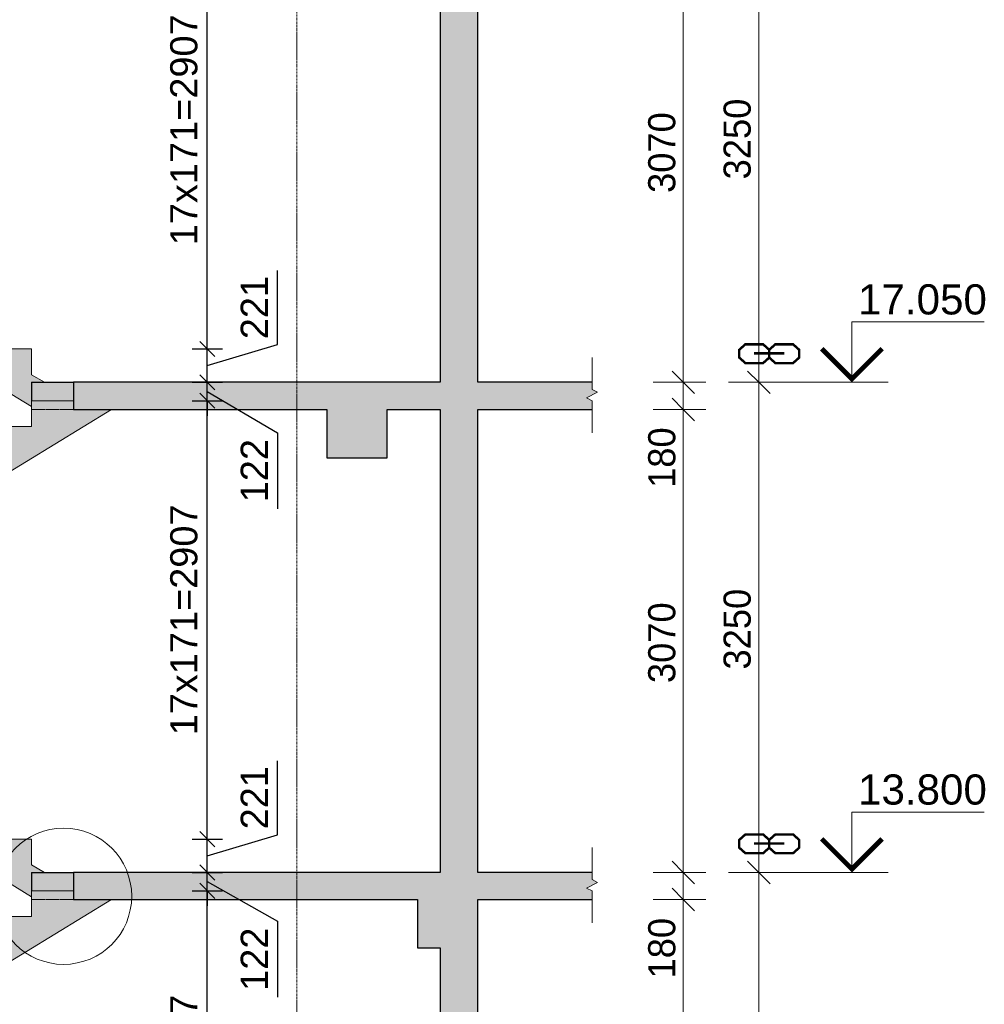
# Model space of a CAD drawing. Header units: millimetres. Extents: x -71610 to 156017, y -6562 to 30493.
# Tile 15 of 19: x 22719 to 29117, y 12926 to 19455. Entities that reach past the tile are written whole.
import ezdxf
from ezdxf.enums import TextEntityAlignment as Align

# ---------------------------------------------------------------- set-up
doc = ezdxf.new("R2010")
doc.units = ezdxf.units.MM
doc.linetypes.add('Section-Stair_Section_A$0$Grid Line', pattern=[22.225, 12.7, -3.175, 3.175, -3.175])
doc.linetypes.add('Section-Stair_Section_A$0$Hidden', pattern=[7.14375, 4.7625, -2.38125])
doc.layers.get('Defpoints').update_dxf_attribs({"color": 6})
for name, color, linetype, lineweight in [('S - DIM', 7, 'Continuous', 9), ('S - LINE', 7, 'Continuous', 20), ('S - TEXT', 7, 'Continuous', 9), ('Section-Stair_Section_A$0$A-010-D_DIM', 7, 'Continuous', 5), ('Section-Stair_Section_A$0$A-010-D_DIM-100', 7, 'Continuous', 5), ('Section-Stair_Section_A$0$A-200-M_WALL_EXT', 7, 'Continuous', 30), ('Section-Stair_Section_A$0$A-200-M_WALL_PAT', 7, 'Continuous', 30), ('Section-Stair_Section_A$0$A-230-H-FLOOR', 7, 'Continuous', 30), ('Section-Stair_Section_A$0$A-230-M_FLOOR', 7, 'Continuous', 30), ('Section-Stair_Section_A$0$A-230-MH_FLOOR', 7, 'Section-Stair_Section_A$0$Hidden', 15), ('Section-Stair_Section_A$0$A-242-M_STAIR', 7, 'Continuous', 5), ('Section-Stair_Section_A$0$S-280-M_STRUCT_FRAME', 7, 'Continuous', 30), ('Section-Stair_Section_A$0$S-280-M_STRUCT_FRAME 0', 7, 'Continuous', 30), ('Section-Stair_Section_A$0$Z-030-M_GRID', 7, 'Continuous', 5), ('Section-Stair_Section_A$0$Z-060-M_DETAIL', 7, 'Continuous', 5), ('Section-Stair_Section_A$0$Z-060-M_LINE_MEDIUM', 7, 'Continuous', 15)]:
    doc.layers.add(name, color=color, linetype=linetype, lineweight=lineweight)
doc.styles.add('Section-Stair_Section_A$0$Cubicon_1', font='Cubicon.ttf', dxfattribs={"height": 180})
doc.styles.get("Standard").update_dxf_attribs({"font": 'arial.ttf'})
doc.dimstyles.new('Section-Stair_Section_A$0$CUB_DIM_1_8', dxfattribs={"dimscale": 304.8, "dimtxt": 181.601257, "dimasz": 0.492126, "dimexe": 0.492126, "dimexo": 0.0625, "dimgap": 0, "dimtad": 1, "dimdec": 0, "dimzin": 0, "dimdsep": 46, "dimtxsty": 'Section-Stair_Section_A$0$Cubicon_1', "dimblk1": 'Section-Stair_Section_A$0$_Oblique', "dimblk2": 'Section-Stair_Section_A$0$_Oblique', "dimsah": 1, "dimcen": 0.09, "dimdle": 0.328084, "dimazin": 0, "dimtfac": 1, "dimtdec": 4, "dimtix": 1, "dimtmove": 1, "dimatfit": 3, "dimfxl": 0.656168, "dimfxlon": 1, "dimtvp": 1, "dimtolj": 1, "dimtzin": 0, "dimarcsym": 2})
doc.dimstyles.new('Section-Stair_Section_A$0$CUB_DIM_1_8_1', dxfattribs={"dimscale": 304.8, "dimtxt": 181.601257, "dimasz": 0.492126, "dimexe": 0.492126, "dimexo": 0.0625, "dimgap": 0, "dimtad": 1, "dimdec": 0, "dimzin": 0, "dimdsep": 46, "dimtxsty": 'Section-Stair_Section_A$0$Cubicon_1', "dimblk1": 'Section-Stair_Section_A$0$_Oblique', "dimblk2": 'Section-Stair_Section_A$0$_Oblique', "dimsah": 1, "dimcen": 0.09, "dimdle": 0.328084, "dimazin": 0, "dimtfac": 1, "dimtdec": 4, "dimtix": 1, "dimtmove": 0, "dimatfit": 3, "dimfxl": 0.656168, "dimfxlon": 1, "dimtvp": 1, "dimtolj": 1, "dimtzin": 0, "dimarcsym": 2})
doc.dimstyles.new('SPDS 100', dxfattribs={"dimscale": 100, "dimtxt": 1.8, "dimasz": 1, "dimexe": 1, "dimexo": 0.625, "dimtad": 1, "dimdec": 0, "dimrnd": 0.001, "dimtxsty": 'Standard', "dimblk": 'OBLIQUE', "dimcen": 2.5, "dimdle": 1, "dimadec": 0, "dimazin": 2, "dimtfac": 0.75, "dimtdec": 0, "dimtmove": 1, "dimatfit": 3, "dimldrblk": 'OBLIQUE', "dimfxl": 1, "dimfxlon": 1, "dimtolj": 1, "dimarcsym": 0})

# ---------------------------------------------------------------- blocks, each defined once
blk = doc.blocks.new('Section-Stair_Section_A$0$Stairs 3 - Stairs 3-2997635-Stair_Section_A')
at = {"layer": 'Section-Stair_Section_A$0$A-242-M_STAIR', "true_color": 0xa4a4a4}
blk.add_hatch(color=253, dxfattribs=at).paths.add_polyline_path([(-200, 18239), (200, 18239), (200, 18459), (1750.6, 18459), (4470.4, 20120), (4220, 20120), (4220, 20178), (3940, 20178), (3940, 20007), (3660, 20007), (3660, 19836), (3380, 19836), (3380, 19665), (3100, 19665), (3100, 19494), (2820, 19494), (2820, 19323), (2540, 19323), (2540, 19152), (2260, 19152), (2260, 18981), (1980, 18981), (1980, 18810), (1700, 18810), (1700, 18639), (-200, 18639), (-200, 18411)])
at = {"layer": 'Section-Stair_Section_A$0$A-242-M_STAIR', "true_color": 0xd8d8d8}
blk.add_hatch(color=254, dxfattribs=at).paths.add_polyline_path([(3940, 16889.1), (3940, 17050), (4026.4, 17050), (3940, 17100), (3940, 17271), (3660, 17271), (3660, 17442), (3380, 17442), (3380, 17613), (3100, 17613), (3100, 17784), (2820, 17784), (2820, 17955), (2540, 17955), (2540, 18126), (2260, 18126), (2260, 18297), (1980, 18297), (1980, 18468), (1765.4, 18468), (1750.6, 18459), (1369.4, 18459), (3876.3, 16928)])
at = {"layer": 'Section-Stair_Section_A$0$A-242-M_STAIR'}
for p, q in [((4220, 20178), (3940, 20178)), ((3940, 20178), (3940, 20007)), ((4220, 20120), (4220, 20178)), ((1750.6, 18459), (4470.4, 20120)), ((4470.4, 20120), (4220, 20120)), ((3940, 20007), (3660, 20007)), ((3660, 20007), (3660, 19836)), ((3660, 19836), (3380, 19836)), ((3380, 19836), (3380, 19665)), ((3380, 19665), (3100, 19665)), ((3100, 19665), (3100, 19494)), ((3100, 19494), (2820, 19494)), ((2820, 19494), (2820, 19323)), ((2820, 19323), (2540, 19323)), ((2540, 19323), (2540, 19152)), ((2540, 19152), (2260, 19152)), ((2260, 19152), (2260, 18981)), ((2260, 18981), (1980, 18981)), ((1980, 18981), (1980, 18810)), ((1980, 18810), (1700, 18810)), ((1700, 18810), (1700, 18639)), ((1700, 18639), (-200, 18639)), ((-200, 18639), (-200, 18239)), ((200, 18459), (1750.6, 18459)), ((200, 18239), (200, 18459)), ((1369.4, 18459), (3940, 16889.1)), ((1980, 18468), (1765.4, 18468)), ((1980, 18297), (1980, 18468)), ((2260, 18297), (1980, 18297)), ((2260, 18126), (2260, 18297)), ((-200, 18239), (200, 18239)), ((2540, 18126), (2260, 18126)), ((2540, 17955), (2540, 18126)), ((2820, 17955), (2540, 17955)), ((2820, 17784), (2820, 17955)), ((3100, 17784), (2820, 17784)), ((3100, 17613), (3100, 17784)), ((3380, 17613), (3100, 17613)), ((3380, 17442), (3380, 17613)), ((3660, 17442), (3380, 17442)), ((3660, 17271), (3660, 17442)), ((3940, 17271), (3660, 17271)), ((3940, 17100), (3940, 17271)), ((4026.4, 17050), (3940, 17100)), ((3940, 16928), (3940, 17050)), ((3940, 17050), (4026.4, 17050))]:
    blk.add_line(p, q, dxfattribs=at)
blk = doc.blocks.new('Section-Stair_Section_A$0$Stairs 4 - Stairs 3-2997718-Stair_Section_A')
at = {"layer": 'Section-Stair_Section_A$0$A-242-M_STAIR', "true_color": 0xa4a4a4}
blk.add_hatch(color=253, dxfattribs=at).paths.add_polyline_path([(-200, 14989), (200, 14989), (200, 15209), (1750.6, 15209), (4470.4, 16870), (4220, 16870), (4220, 16928), (3940, 16928), (3940, 16757), (3660, 16757), (3660, 16586), (3380, 16586), (3380, 16415), (3100, 16415), (3100, 16244), (2820, 16244), (2820, 16073), (2540, 16073), (2540, 15902), (2260, 15902), (2260, 15731), (1980, 15731), (1980, 15560), (1700, 15560), (1700, 15389), (-200, 15389), (-200, 14995.1)])
at = {"layer": 'Section-Stair_Section_A$0$A-242-M_STAIR', "true_color": 0xd8d8d8}
blk.add_hatch(color=254, dxfattribs=at).paths.add_polyline_path([(3940, 13639.1), (3940, 13800), (4026.4, 13800), (3940, 13850), (3940, 14021), (3660, 14021), (3660, 14192), (3380, 14192), (3380, 14363), (3100, 14363), (3100, 14534), (2820, 14534), (2820, 14705), (2540, 14705), (2540, 14876), (2260, 14876), (2260, 15047), (1980, 15047), (1980, 15218), (1765.4, 15218), (1750.6, 15209), (1369.4, 15209), (3876.3, 13678)])
at = {"layer": 'Section-Stair_Section_A$0$A-242-M_STAIR'}
for p, q in [((4220, 16928), (3940, 16928)), ((3940, 16928), (3940, 16757)), ((4220, 16870), (4220, 16928)), ((1750.6, 15209), (4470.4, 16870)), ((4470.4, 16870), (4220, 16870)), ((3940, 16757), (3660, 16757)), ((3660, 16757), (3660, 16586)), ((3660, 16586), (3380, 16586)), ((3380, 16586), (3380, 16415)), ((3380, 16415), (3100, 16415)), ((3100, 16415), (3100, 16244)), ((3100, 16244), (2820, 16244)), ((2820, 16244), (2820, 16073)), ((2820, 16073), (2540, 16073)), ((2540, 16073), (2540, 15902)), ((2540, 15902), (2260, 15902)), ((2260, 15902), (2260, 15731)), ((2260, 15731), (1980, 15731)), ((1980, 15731), (1980, 15560)), ((1980, 15560), (1700, 15560)), ((1700, 15560), (1700, 15389)), ((1700, 15389), (-200, 15389)), ((-200, 15389), (-200, 14989)), ((1980, 15218), (1765.4, 15218)), ((1980, 15047), (1980, 15218)), ((200, 15209), (1750.6, 15209)), ((200, 14989), (200, 15209)), ((1369.4, 15209), (3940, 13639.1)), ((2260, 15047), (1980, 15047)), ((2260, 14876), (2260, 15047)), ((-200, 14989), (200, 14989)), ((2540, 14876), (2260, 14876)), ((2540, 14705), (2540, 14876)), ((2820, 14705), (2540, 14705)), ((2820, 14534), (2820, 14705)), ((3100, 14534), (2820, 14534)), ((3100, 14363), (3100, 14534)), ((3380, 14363), (3100, 14363)), ((3380, 14192), (3380, 14363)), ((3660, 14192), (3380, 14192)), ((3660, 14021), (3660, 14192)), ((3940, 14021), (3660, 14021)), ((3940, 13850), (3940, 14021)), ((4026.4, 13800), (3940, 13850)), ((3940, 13678), (3940, 13800)), ((3940, 13800), (4026.4, 13800))]:
    blk.add_line(p, q, dxfattribs=at)
blk = doc.blocks.new('Section-Stair_Section_A$0$Stairs 5 - Stairs 3-2997801-Stair_Section_A')
at = {"layer": 'Section-Stair_Section_A$0$A-242-M_STAIR', "true_color": 0xa4a4a4}
blk.add_hatch(color=253, dxfattribs=at).paths.add_polyline_path([(-200, 11739), (200, 11739), (200, 11959), (1750.6, 11959), (4470.4, 13620), (4220, 13620), (4220, 13678), (3940, 13678), (3940, 13507), (3660, 13507), (3660, 13336), (3380, 13336), (3380, 13165), (3100, 13165), (3100, 12994), (2820, 12994), (2820, 12823), (2540, 12823), (2540, 12652), (2260, 12652), (2260, 12481), (1980, 12481), (1980, 12310), (1700, 12310), (1700, 12139), (-200, 12139), (-200, 11911)])
at = {"layer": 'Section-Stair_Section_A$0$A-242-M_STAIR', "true_color": 0xd8d8d8}
blk.add_hatch(color=254, dxfattribs=at).paths.add_polyline_path([(3940, 10389.1), (3940, 10550), (4026.4, 10550), (3940, 10600), (3940, 10771), (3660, 10771), (3660, 10942), (3380, 10942), (3380, 11113), (3100, 11113), (3100, 11284), (2820, 11284), (2820, 11455), (2540, 11455), (2540, 11626), (2260, 11626), (2260, 11797), (1980, 11797), (1980, 11968), (1765.4, 11968), (1750.6, 11959), (1369.4, 11959), (3876.3, 10428)])
at = {"layer": 'Section-Stair_Section_A$0$A-242-M_STAIR'}
for p, q in [((4220, 13678), (3940, 13678)), ((3940, 13678), (3940, 13507)), ((4220, 13620), (4220, 13678)), ((1750.6, 11959), (4470.4, 13620)), ((4470.4, 13620), (4220, 13620)), ((3940, 13507), (3660, 13507)), ((3660, 13507), (3660, 13336)), ((3660, 13336), (3380, 13336)), ((3380, 13336), (3380, 13165)), ((3380, 13165), (3100, 13165)), ((3100, 13165), (3100, 12994)), ((3100, 12994), (2820, 12994)), ((2820, 12994), (2820, 12823)), ((2820, 12823), (2540, 12823)), ((2540, 12823), (2540, 12652)), ((2540, 12652), (2260, 12652)), ((2260, 12652), (2260, 12481)), ((2260, 12481), (1980, 12481)), ((1980, 12481), (1980, 12310)), ((1980, 12310), (1700, 12310)), ((1700, 12310), (1700, 12139)), ((1700, 12139), (-200, 12139)), ((-200, 12139), (-200, 11739)), ((200, 11959), (1750.6, 11959)), ((200, 11739), (200, 11959)), ((1369.4, 11959), (3940, 10389.1)), ((1980, 11968), (1765.4, 11968)), ((1980, 11797), (1980, 11968)), ((2260, 11797), (1980, 11797)), ((2260, 11626), (2260, 11797)), ((-200, 11739), (200, 11739)), ((2540, 11626), (2260, 11626)), ((2540, 11455), (2540, 11626)), ((2820, 11455), (2540, 11455)), ((2820, 11284), (2820, 11455)), ((3100, 11284), (2820, 11284)), ((3100, 11113), (3100, 11284)), ((3380, 11113), (3100, 11113)), ((3380, 10942), (3380, 11113)), ((3660, 10942), (3380, 10942)), ((3660, 10771), (3660, 10942)), ((3940, 10771), (3660, 10771)), ((3940, 10600), (3940, 10771)), ((4026.4, 10550), (3940, 10600)), ((3940, 10428), (3940, 10550)), ((3940, 10550), (4026.4, 10550))]:
    blk.add_line(p, q, dxfattribs=at)
blk = doc.blocks.new('Section-Stair_Section_A$0$M_Break Line - M_Break Line-2931429-Stair_Section_A')
at = {"layer": 'Section-Stair_Section_A$0$Z-060-M_LINE_MEDIUM'}
for p, q in [((7658, 815.3), (7658, 602.8)), ((7658, 602.8), (7695.5, 584.1)), ((7695.5, 584.1), (7620.5, 546.6)), ((7620.5, 546.6), (7658, 527.8)), ((7658, 527.8), (7658, 315.3))]:
    blk.add_line(p, q, dxfattribs=at)
blk = doc.blocks.new('Section-Stair_Section_A$0$DIMBLOCK6-Stair_Section_A')
at = {"layer": 'Section-Stair_Section_A$0$A-010-D_DIM-100', "transparency": 16777216}
for p, q in [((8263.6, 20120), (8188.6, 20195)), ((8263.6, 20120), (8063.6, 20120)), ((8263.6, 20120), (8263.6, 17050)), ((8263.6, 20120), (8338.6, 20045)), ((8263.6, 20120), (8413.6, 20120)), ((8263.6, 17050), (8188.6, 17125)), ((8263.6, 17050), (8063.6, 17050)), ((8263.6, 17050), (8338.6, 16975)), ((8263.6, 17050), (8413.6, 17050))]:
    blk.add_line(p, q, dxfattribs=at)
at = {"layer": 'Section-Stair_Section_A$0$A-010-D_DIM-100', "color": 0, "transparency": 16777216, "insert": (8030.5, 18305.6), "char_height": 180, "width": 670.528, "attachment_point": 1, "rotation": 90, "line_spacing_factor": 0.931288, "style": 'Section-Stair_Section_A$0$Cubicon_1'}
blk.add_mtext('3070', dxfattribs=at)
blk = doc.blocks.new('Section-Stair_Section_A$0$_Oblique')
at = {"color": 0, "linetype": 'ByBlock', "lineweight": -2}
blk.add_line((-0.5, -0.5), (0.5, 0.5), dxfattribs=at)
blk = doc.blocks.new('Section-Stair_Section_A$0$DIMBLOCK7-Stair_Section_A')
at = {"layer": 'Section-Stair_Section_A$0$A-010-D_DIM-100', "transparency": 16777216}
for p, q in [((8263.6, 17050), (8188.6, 17125)), ((8263.6, 17050), (8063.6, 17050)), ((8263.6, 17050), (8263.6, 16870)), ((8263.6, 17050), (8338.6, 16975)), ((8263.6, 17050), (8413.6, 17050)), ((8263.6, 16870), (8188.6, 16945)), ((8263.6, 16869), (8263.6, 16960)), ((8263.6, 16870), (8063.6, 16870)), ((8263.6, 16870), (8338.6, 16795)), ((8263.6, 16870), (8413.6, 16870)), ((8263.6, 16349.9), (8263.6, 16869))]:
    blk.add_line(p, q, dxfattribs=at)
at = {"layer": 'Section-Stair_Section_A$0$A-010-D_DIM-100', "color": 0, "transparency": 16777216, "insert": (8030.5, 16349.9), "char_height": 180, "width": 502.896, "attachment_point": 1, "rotation": 90, "line_spacing_factor": 0.931288, "style": 'Section-Stair_Section_A$0$Cubicon_1'}
blk.add_mtext('180', dxfattribs=at)
blk = doc.blocks.new('Section-Stair_Section_A$0$DIMBLOCK8-Stair_Section_A')
at = {"layer": 'Section-Stair_Section_A$0$A-010-D_DIM-100', "transparency": 16777216}
for p, q in [((8263.6, 16870), (8188.6, 16945)), ((8263.6, 16870), (8063.6, 16870)), ((8263.6, 16870), (8263.6, 13800)), ((8263.6, 16870), (8338.6, 16795)), ((8263.6, 16870), (8413.6, 16870)), ((8263.6, 13800), (8188.6, 13875)), ((8263.6, 13800), (8063.6, 13800)), ((8263.6, 13800), (8338.6, 13725)), ((8263.6, 13800), (8413.6, 13800))]:
    blk.add_line(p, q, dxfattribs=at)
at = {"layer": 'Section-Stair_Section_A$0$A-010-D_DIM-100', "color": 0, "transparency": 16777216, "insert": (8030.5, 15055.6), "char_height": 180, "width": 670.528, "attachment_point": 1, "rotation": 90, "line_spacing_factor": 0.931288, "style": 'Section-Stair_Section_A$0$Cubicon_1'}
blk.add_mtext('3070', dxfattribs=at)
blk = doc.blocks.new('Section-Stair_Section_A$0$DIMBLOCK9-Stair_Section_A')
at = {"layer": 'Section-Stair_Section_A$0$A-010-D_DIM-100', "transparency": 16777216}
for p, q in [((8263.6, 13800), (8188.6, 13875)), ((8263.6, 13800), (8063.6, 13800)), ((8263.6, 13800), (8263.6, 13620)), ((8263.6, 13800), (8338.6, 13725)), ((8263.6, 13800), (8413.6, 13800)), ((8263.6, 13620), (8188.6, 13695)), ((8263.6, 13616.1), (8263.6, 13710)), ((8263.6, 13620), (8063.6, 13620)), ((8263.6, 13620), (8338.6, 13545)), ((8263.6, 13620), (8413.6, 13620)), ((8263.6, 13097), (8263.6, 13616.1))]:
    blk.add_line(p, q, dxfattribs=at)
at = {"layer": 'Section-Stair_Section_A$0$A-010-D_DIM-100', "color": 0, "transparency": 16777216, "insert": (8030.5, 13097), "char_height": 180, "width": 502.896, "attachment_point": 1, "rotation": 90, "line_spacing_factor": 0.931288, "style": 'Section-Stair_Section_A$0$Cubicon_1'}
blk.add_mtext('180', dxfattribs=at)
blk = doc.blocks.new('Section-Stair_Section_A$0$DIMBLOCK10-Stair_Section_A')
at = {"layer": 'Section-Stair_Section_A$0$A-010-D_DIM-100', "transparency": 16777216}
for p, q in [((8263.6, 13620), (8188.6, 13695)), ((8263.6, 13620), (8063.6, 13620)), ((8263.6, 13620), (8263.6, 10550)), ((8263.6, 13620), (8338.6, 13545)), ((8263.6, 13620), (8413.6, 13620)), ((8263.6, 10550), (8188.6, 10625)), ((8263.6, 10550), (8063.6, 10550)), ((8263.6, 10550), (8338.6, 10475)), ((8263.6, 10550), (8413.6, 10550))]:
    blk.add_line(p, q, dxfattribs=at)
at = {"layer": 'Section-Stair_Section_A$0$A-010-D_DIM-100', "color": 0, "transparency": 16777216, "insert": (8030.5, 11805.6), "char_height": 180, "width": 670.528, "attachment_point": 1, "rotation": 90, "line_spacing_factor": 0.931288, "style": 'Section-Stair_Section_A$0$Cubicon_1'}
blk.add_mtext('3070', dxfattribs=at)
blk = doc.blocks.new('Section-Stair_Section_A$0$DIMBLOCK21-Stair_Section_A')
at = {"layer": 'Section-Stair_Section_A$0$A-010-D_DIM-100', "transparency": 16777216}
for p, q in [((8763.6, 20300), (8688.6, 20375)), ((8763.6, 20300), (8563.6, 20300)), ((8763.6, 20300), (8763.6, 17050)), ((8763.6, 20300), (8838.6, 20225)), ((8763.6, 20300), (8913.6, 20300)), ((8763.6, 17050), (8688.6, 17125)), ((8763.6, 17050), (8563.6, 17050)), ((8763.6, 17050), (8838.6, 16975)), ((8763.6, 17050), (8913.6, 17050))]:
    blk.add_line(p, q, dxfattribs=at)
at = {"layer": 'Section-Stair_Section_A$0$A-010-D_DIM-100', "color": 0, "transparency": 16777216, "insert": (8530.5, 18395.6), "char_height": 180, "width": 670.528, "attachment_point": 1, "rotation": 90, "line_spacing_factor": 0.931288, "style": 'Section-Stair_Section_A$0$Cubicon_1'}
blk.add_mtext('3250', dxfattribs=at)
blk = doc.blocks.new('Section-Stair_Section_A$0$DIMBLOCK22-Stair_Section_A')
at = {"layer": 'Section-Stair_Section_A$0$A-010-D_DIM-100', "transparency": 16777216}
for p, q in [((8763.6, 17050), (8688.6, 17125)), ((8763.6, 17050), (8563.6, 17050)), ((8763.6, 17050), (8763.6, 13800)), ((8763.6, 17050), (8838.6, 16975)), ((8763.6, 17050), (8913.6, 17050)), ((8763.6, 13800), (8688.6, 13875)), ((8763.6, 13800), (8563.6, 13800)), ((8763.6, 13800), (8838.6, 13725)), ((8763.6, 13800), (8913.6, 13800))]:
    blk.add_line(p, q, dxfattribs=at)
at = {"layer": 'Section-Stair_Section_A$0$A-010-D_DIM-100', "color": 0, "transparency": 16777216, "insert": (8530.5, 15145.6), "char_height": 180, "width": 670.528, "attachment_point": 1, "rotation": 90, "line_spacing_factor": 0.931288, "style": 'Section-Stair_Section_A$0$Cubicon_1'}
blk.add_mtext('3250', dxfattribs=at)
blk = doc.blocks.new('Section-Stair_Section_A$0$DIMBLOCK23-Stair_Section_A')
at = {"layer": 'Section-Stair_Section_A$0$A-010-D_DIM-100', "transparency": 16777216}
for p, q in [((8763.6, 13800), (8688.6, 13875)), ((8763.6, 13800), (8563.6, 13800)), ((8763.6, 13800), (8763.6, 10550)), ((8763.6, 13800), (8838.6, 13725)), ((8763.6, 13800), (8913.6, 13800)), ((8763.6, 10550), (8688.6, 10625)), ((8763.6, 10550), (8563.6, 10550)), ((8763.6, 10550), (8838.6, 10475)), ((8763.6, 10550), (8913.6, 10550))]:
    blk.add_line(p, q, dxfattribs=at)
at = {"layer": 'Section-Stair_Section_A$0$A-010-D_DIM-100', "color": 0, "transparency": 16777216, "insert": (8530.5, 11895.6), "char_height": 180, "width": 670.528, "attachment_point": 1, "rotation": 90, "line_spacing_factor": 0.931288, "style": 'Section-Stair_Section_A$0$Cubicon_1'}
blk.add_mtext('3250', dxfattribs=at)
blk = doc.blocks.new('*U6')
at = {"color": 0, "linetype": 'ByBlock', "lineweight": -2}
blk.add_line((3, 0), (11.848, 0), dxfattribs=at)
blk.add_lwpolyline([(8.848, 0), (8.848, 5), (19.81, 5)], dxfattribs=at)
at = {"color": 0, "linetype": 'ByBlock', "lineweight": -2, "const_width": 0.4}
blk.add_lwpolyline([(6.348, 2.783), (8.848, 0.283), (11.348, 2.783)], dxfattribs=at)
at = {"layer": 'Defpoints', "color": 253, "lineweight": -2, "const_width": 0.2}
blk.add_lwpolyline([(3.241, 2.399), (2, 2.399), (2, 2.695), (2.505, 3.148), (3.976, 3.148), (4.481, 2.695), (4.481, 2.047), (3.976, 1.594), (2.505, 1.594), (2, 2.047), (2, 2.047), (2, 2.695), (1.495, 3.148), (0.024, 3.148), (-0.48, 2.695), (-0.48, 2.047), (0.024, 1.594), (1.495, 1.594), (2, 2.047), (2, 2.399), (0.753, 2.399)], dxfattribs=at)
at = {"color": 0, "linetype": 'ByBlock', "lineweight": -2, "oblique": 15}
for tag, p in [('ОТМЕТКА', (14.609, 6.868)), ('НТЕКСТ', (20.098, 2.5))]:
    blk.add_attdef(tag, text='', height=3, dxfattribs=at).set_placement(p, align=Align.MIDDLE_CENTER)
blk = doc.blocks.new('_Oblique')
at = {"color": 0, "linetype": 'ByBlock', "lineweight": -2}
blk.add_line((-0.5, -0.5), (0.5, 0.5), dxfattribs=at)
blk = doc.blocks.new('*D49')
at = {"layer": 'Defpoints', "color": 0, "transparency": 16777216}
for p in [(22884.3, 13678), (23963.1, 13678), (22884.3, 10771)]:
    blk.add_point(p, dxfattribs=at)
at = {"layer": 'S - DIM', "color": 0, "lineweight": -2, "transparency": 16777216}
for p, q in [((23963.1, 10671), (23963.1, 13778)), ((23863.1, 13678), (24063.1, 13678)), ((23863.1, 10771), (24063.1, 10771))]:
    blk.add_line(p, q, dxfattribs=at)
at = {"layer": 'S - DIM', "color": 0, "lineweight": -2, "transparency": 16777216, "xscale": 100, "yscale": 100, "zscale": 100}
for p, rotation in [((23963.1, 13678), 90), ((23963.1, 10771), 270)]:
    blk.add_blockref('_Oblique', p, dxfattribs=dict(at, rotation=rotation))
at = {"layer": 'S - DIM', "color": 0, "transparency": 16777216, "insert": (23808.7, 12224.5), "char_height": 180, "attachment_point": 5, "rotation": 90}
blk.add_mtext('\\A1;17x171=2907', dxfattribs=at)
blk = doc.blocks.new('*D50')
at = {"layer": 'Defpoints', "color": 0, "transparency": 16777216}
for p in [(23164.3, 13800), (23963.1, 13800), (22884.3, 13678)]:
    blk.add_point(p, dxfattribs=at)
at = {"layer": 'S - DIM', "color": 0, "lineweight": -2, "transparency": 16777216}
for p, q in [((23963.1, 13800), (23963.1, 13900)), ((23863.1, 13800), (24063.1, 13800)), ((23963.1, 13678), (23963.1, 13800)), ((23963.1, 13678), (23963.1, 13800)), ((23963.1, 13739), (24428, 13476.6)), ((23863.1, 13678), (24063.1, 13678)), ((23963.1, 13678), (23963.1, 13578)), ((24428, 13476.6), (24428, 12972.6))]:
    blk.add_line(p, q, dxfattribs=at)
at = {"layer": 'S - DIM', "color": 0, "lineweight": -2, "transparency": 16777216, "xscale": 100, "yscale": 100, "zscale": 100}
for p, rotation in [((23963.1, 13800), 270), ((23963.1, 13678), 90)]:
    blk.add_blockref('_Oblique', p, dxfattribs=dict(at, rotation=rotation))
at = {"layer": 'S - DIM', "color": 0, "transparency": 16777216, "insert": (24275.1, 13224.6), "char_height": 180, "attachment_point": 5, "rotation": 90}
blk.add_mtext('\\A1;122', dxfattribs=at)
blk = doc.blocks.new('*D51')
at = {"layer": 'Defpoints', "color": 0, "transparency": 16777216}
for p in [(22884.3, 14021), (23963.1, 14021), (23164.3, 13800)]:
    blk.add_point(p, dxfattribs=at)
at = {"layer": 'S - DIM', "color": 0, "lineweight": -2, "transparency": 16777216}
for p, q in [((24428, 14050), (24428, 14541)), ((23963.1, 13700), (23963.1, 14121)), ((23963.1, 13910.5), (24428, 14050)), ((23863.1, 14021), (24063.1, 14021)), ((23863.1, 13800), (24063.1, 13800))]:
    blk.add_line(p, q, dxfattribs=at)
at = {"layer": 'S - DIM', "color": 0, "lineweight": -2, "transparency": 16777216, "xscale": 100, "yscale": 100, "zscale": 100}
for p, rotation in [((23963.1, 14021), 90), ((23963.1, 13800), 270)]:
    blk.add_blockref('_Oblique', p, dxfattribs=dict(at, rotation=rotation))
at = {"layer": 'S - DIM', "color": 0, "transparency": 16777216, "insert": (24275.1, 14295.5), "char_height": 180, "attachment_point": 5, "rotation": 90}
blk.add_mtext('\\A1;221', dxfattribs=at)
blk = doc.blocks.new('*D52')
at = {"layer": 'Defpoints', "color": 0, "transparency": 16777216}
for p in [(22884.3, 16928), (23963.1, 16928), (22884.3, 14021)]:
    blk.add_point(p, dxfattribs=at)
at = {"layer": 'S - DIM', "color": 0, "lineweight": -2, "transparency": 16777216}
for p, q in [((23963.1, 13921), (23963.1, 17028)), ((23863.1, 16928), (24063.1, 16928)), ((23863.1, 14021), (24063.1, 14021))]:
    blk.add_line(p, q, dxfattribs=at)
at = {"layer": 'S - DIM', "color": 0, "lineweight": -2, "transparency": 16777216, "xscale": 100, "yscale": 100, "zscale": 100}
for p, rotation in [((23963.1, 16928), 90), ((23963.1, 14021), 270)]:
    blk.add_blockref('_Oblique', p, dxfattribs=dict(at, rotation=rotation))
at = {"layer": 'S - DIM', "color": 0, "transparency": 16777216, "insert": (23808.7, 15474.5), "char_height": 180, "attachment_point": 5, "rotation": 90}
blk.add_mtext('\\A1;17x171=2907', dxfattribs=at)
blk = doc.blocks.new('*D53')
at = {"layer": 'Defpoints', "color": 0, "transparency": 16777216}
for p in [(23164.3, 17050), (23963.1, 17050), (22884.3, 16928)]:
    blk.add_point(p, dxfattribs=at)
at = {"layer": 'S - DIM', "color": 0, "lineweight": -2, "transparency": 16777216}
for p, q in [((23963.1, 17050), (23963.1, 17150)), ((23863.1, 17050), (24063.1, 17050)), ((23963.1, 16928), (23963.1, 17050)), ((23963.1, 16928), (23963.1, 17050)), ((23963.1, 16989), (24428, 16716.1)), ((23863.1, 16928), (24063.1, 16928)), ((23963.1, 16928), (23963.1, 16828)), ((24428, 16716.1), (24428, 16212.2))]:
    blk.add_line(p, q, dxfattribs=at)
at = {"layer": 'S - DIM', "color": 0, "lineweight": -2, "transparency": 16777216, "xscale": 100, "yscale": 100, "zscale": 100}
for p, rotation in [((23963.1, 17050), 270), ((23963.1, 16928), 90)]:
    blk.add_blockref('_Oblique', p, dxfattribs=dict(at, rotation=rotation))
at = {"layer": 'S - DIM', "color": 0, "transparency": 16777216, "insert": (24275.1, 16464.2), "char_height": 180, "attachment_point": 5, "rotation": 90}
blk.add_mtext('\\A1;122', dxfattribs=at)
blk = doc.blocks.new('*D54')
at = {"layer": 'Defpoints', "color": 0, "transparency": 16777216}
for p in [(22884.3, 17271), (23963.1, 17271), (23164.3, 17050)]:
    blk.add_point(p, dxfattribs=at)
at = {"layer": 'S - DIM', "color": 0, "lineweight": -2, "transparency": 16777216}
for p, q in [((24428, 17300), (24428, 17791)), ((23963.1, 16950), (23963.1, 17371)), ((23863.1, 17271), (24063.1, 17271)), ((23963.1, 17160.5), (24428, 17300)), ((23863.1, 17050), (24063.1, 17050))]:
    blk.add_line(p, q, dxfattribs=at)
at = {"layer": 'S - DIM', "color": 0, "lineweight": -2, "transparency": 16777216, "xscale": 100, "yscale": 100, "zscale": 100}
for p, rotation in [((23963.1, 17271), 90), ((23963.1, 17050), 270)]:
    blk.add_blockref('_Oblique', p, dxfattribs=dict(at, rotation=rotation))
at = {"layer": 'S - DIM', "color": 0, "transparency": 16777216, "insert": (24275.1, 17545.5), "char_height": 180, "attachment_point": 5, "rotation": 90}
blk.add_mtext('\\A1;221', dxfattribs=at)
blk = doc.blocks.new('*D55')
at = {"layer": 'Defpoints', "color": 0, "transparency": 16777216}
for p in [(22884.3, 20178), (23963.1, 20178), (22884.3, 17271)]:
    blk.add_point(p, dxfattribs=at)
at = {"layer": 'S - DIM', "color": 0, "lineweight": -2, "transparency": 16777216}
for p, q in [((23963.1, 17171), (23963.1, 20278)), ((23863.1, 20178), (24063.1, 20178)), ((23863.1, 17271), (24063.1, 17271))]:
    blk.add_line(p, q, dxfattribs=at)
at = {"layer": 'S - DIM', "color": 0, "lineweight": -2, "transparency": 16777216, "xscale": 100, "yscale": 100, "zscale": 100}
for p, rotation in [((23963.1, 20178), 90), ((23963.1, 17271), 270)]:
    blk.add_blockref('_Oblique', p, dxfattribs=dict(at, rotation=rotation))
at = {"layer": 'S - DIM', "color": 0, "transparency": 16777216, "insert": (23808.7, 18724.5), "char_height": 180, "attachment_point": 5, "rotation": 90}
blk.add_mtext('\\A1;17x171=2907', dxfattribs=at)
blk = doc.blocks.new('Section-Stair_Section_A')
at = {"layer": 'Section-Stair_Section_A$0$A-200-M_WALL_PAT', "true_color": 0xa4a4a4}
h = blk.add_hatch(color=253, dxfattribs=at)
h.paths.add_polyline_path([(6900, -1150), (6900, 150), (6650, 150), (6650, -1150)])
h.paths.add_polyline_path([(6650, 2900), (6900, 2900), (6900, 3550), (6650, 3550)])
h.paths.add_polyline_path([(6650, 4050), (6900, 4050), (6900, 6800), (6650, 6800), (6650, 6468.9)])
h.paths.add_polyline_path([(6900, 7300), (6900, 10050), (6650, 10050), (6650, 7300)])
h.paths.add_polyline_path([(6650, 10550), (6900, 10550), (6900, 13300), (6650, 13300), (6650, 10732)])
h.paths.add_polyline_path([(6900, 13800), (6900, 16550), (6650, 16550), (6650, 13800)])
h.paths.add_polyline_path([(6900, 17050), (6900, 19800), (6650, 19800), (6650, 17050)])
h.paths.add_polyline_path([(6900, 20300), (6900, 23050), (6650, 23050), (6650, 20300)])
h.paths.add_polyline_path([(6650, 23550), (6900, 23550), (6900, 26300), (6650, 26300), (6650, 25994)])
at = {"layer": 'Section-Stair_Section_A$0$A-230-H-FLOOR', "true_color": 0xa4a4a4}
for points in [[(7658, 16870), (7658, 16927.8), (7620.5, 16946.6), (7695.5, 16984.1), (7658, 17002.8), (7658, 17050), (4220, 17050), (4220, 16870), (7620.5, 16870)], [(7658, 13620), (7658, 13677.8), (7620.5, 13696.6), (7695.5, 13734.1), (7658, 13752.8), (7658, 13800), (4220, 13800), (4220, 13620), (7620.5, 13620)]]:
    blk.add_hatch(color=253, dxfattribs=at).paths.add_polyline_path(points)
at = {"layer": 'Section-Stair_Section_A$0$A-230-M_FLOOR', "true_color": 0xd8d8d8}
for points in [[(4220, 16928), (4220, 17050), (3940, 17050), (3940, 16928), (4094.6, 16928)], [(4220, 13678), (4220, 13800), (3940, 13800), (3940, 13678), (4094.6, 13678)]]:
    blk.add_hatch(color=254, dxfattribs=at).paths.add_polyline_path(points)
at = {"layer": 'Section-Stair_Section_A$0$S-280-M_STRUCT_FRAME 0', "true_color": 0xa4a4a4}
for points in [[(6300, 16550), (6300, 16870), (5900, 16870), (5900, 16550)], [(6900, 16550), (6900, 16870), (6650, 16870), (6650, 16550)], [(6500, 13300), (6900, 13300), (6900, 13620), (6500, 13620)]]:
    blk.add_hatch(color=253, dxfattribs=at).paths.add_polyline_path(points)
at = {"layer": 'Section-Stair_Section_A$0$A-200-M_WALL_EXT'}
for p, q in [((6650, 19800), (6650, 17050)), ((6900, 17050), (6900, 19800)), ((6650, 16550), (6650, 13800)), ((6900, 13800), (6900, 16550)), ((6650, 13300), (6650, 10550)), ((6900, 10550), (6900, 13300))]:
    blk.add_line(p, q, dxfattribs=at)
at = {"layer": 'Section-Stair_Section_A$0$A-230-M_FLOOR'}
for p, q in [((3940, 17050), (4220, 17050)), ((3940, 17050), (3940, 16928)), ((6650, 17050), (4220, 17050)), ((4220, 17050), (4220, 16870)), ((7658, 17050), (6900, 17050)), ((4220, 16870), (5900, 16870)), ((6300, 16870), (6650, 16870)), ((6900, 16870), (7658, 16870)), ((3940, 13800), (4220, 13800)), ((3940, 13800), (3940, 13678)), ((6650, 13800), (4220, 13800)), ((4220, 13800), (4220, 13620)), ((7658, 13800), (6900, 13800)), ((4220, 13620), (6500, 13620)), ((6900, 13620), (7658, 13620))]:
    blk.add_line(p, q, dxfattribs=at)
at = {"layer": 'Section-Stair_Section_A$0$A-230-MH_FLOOR'}
for p, q in [((4220, 16870), (3940, 16870)), ((4220, 13620), (3940, 13620))]:
    blk.add_line(p, q, dxfattribs=at)
at = {"layer": 'Section-Stair_Section_A$0$S-280-M_STRUCT_FRAME'}
for p, q in [((5900, 16870), (5900, 16550)), ((6300, 16550), (6300, 16870)), ((6650, 16870), (6650, 16550)), ((6900, 16550), (6900, 16870)), ((5900, 16550), (6300, 16550)), ((6500, 13620), (6500, 13300)), ((6900, 13300), (6900, 13620)), ((6500, 13300), (6650, 13300))]:
    blk.add_line(p, q, dxfattribs=at)
at = {"layer": 'Section-Stair_Section_A$0$Z-030-M_GRID', "linetype": 'Section-Stair_Section_A$0$Grid Line'}
blk.add_line((5700, -5661.6), (5700, 27971), dxfattribs=at)
at = {"layer": 'Section-Stair_Section_A$0$A-242-M_STAIR'}
for name in ['Section-Stair_Section_A$0$Stairs 3 - Stairs 3-2997635-Stair_Section_A', 'Section-Stair_Section_A$0$Stairs 4 - Stairs 3-2997718-Stair_Section_A', 'Section-Stair_Section_A$0$Stairs 5 - Stairs 3-2997801-Stair_Section_A']:
    blk.add_blockref(name, (0, 0), dxfattribs=at)
at = {"layer": 'Section-Stair_Section_A$0$Z-060-M_DETAIL'}
for p in [(0, 16400), (0, 13150)]:
    blk.add_blockref('Section-Stair_Section_A$0$M_Break Line - M_Break Line-2931429-Stair_Section_A', p, dxfattribs=at)
at = {"layer": 'Section-Stair_Section_A$0$A-010-D_DIM'}
for base, p1, p2, override, picture, middle in [((8763.6, 17050), (8563.6, 20300), (8563.6, 17050), {"dimpost": '<>', "dimfxl": 3250}, 'Section-Stair_Section_A$0$DIMBLOCK21-Stair_Section_A', (8671.7, 18675)), ((8263.6, 17050), (8063.6, 20120), (8063.6, 17050), {"dimpost": '<>', "dimfxl": 3070}, 'Section-Stair_Section_A$0$DIMBLOCK6-Stair_Section_A', (8171.7, 18585)), ((8763.6, 13800), (8563.6, 17050), (8563.6, 13800), {"dimpost": '<>', "dimfxl": 3250}, 'Section-Stair_Section_A$0$DIMBLOCK22-Stair_Section_A', (8671.7, 15425)), ((8263.6, 13800), (8063.6, 16870), (8063.6, 13800), {"dimpost": '<>', "dimfxl": 3070}, 'Section-Stair_Section_A$0$DIMBLOCK8-Stair_Section_A', (8171.7, 15335)), ((8763.6, 10550), (8563.6, 13800), (8563.6, 10550), {"dimpost": '<>', "dimfxl": 3250}, 'Section-Stair_Section_A$0$DIMBLOCK23-Stair_Section_A', (8671.7, 12175)), ((8263.6, 10550), (8063.6, 13620), (8063.6, 10550), {"dimpost": '<>', "dimfxl": 3070}, 'Section-Stair_Section_A$0$DIMBLOCK10-Stair_Section_A', (8171.7, 12085))]:
    dim = blk.add_linear_dim(base=base, p1=p1, p2=p2, angle=90, dimstyle='Section-Stair_Section_A$0$CUB_DIM_1_8_1', override=override, dxfattribs=at)
    dim.commit()
    dim.dimension.update_dxf_attribs({"geometry": picture, "text_midpoint": middle})
for base, p1, p2, picture, middle in [((8263.6, 16870), (8063.6, 17050), (8063.6, 16870), 'Section-Stair_Section_A$0$DIMBLOCK7-Stair_Section_A', (8150.5, 16601.3)), ((8263.6, 13620), (8063.6, 13800), (8063.6, 13620), 'Section-Stair_Section_A$0$DIMBLOCK9-Stair_Section_A', (8150.5, 13348.5))]:
    dim = blk.add_linear_dim(base=base, p1=p1, p2=p2, angle=90, dimstyle='Section-Stair_Section_A$0$CUB_DIM_1_8', override={"dimpost": '<>', "dimfxl": 180}, dxfattribs=at)
    dim.commit()
    dim.dimension.update_dxf_attribs({"geometry": picture, "text_midpoint": middle, "dimtype": 128, "text_rotation": 90})

msp = doc.modelspace()

# ---------------------------------------------------------------- linework, layer by layer
at = {"layer": 'S - TEXT'}
msp.add_circle((23010.2, 13642.2), 451.7, dxfattribs=at)

# ---------------------------------------------------------------- block references
at = {"layer": 'S - LINE'}
msp.add_blockref('Section-Stair_Section_A', (18857, 0), dxfattribs=at)
at = {"layer": 'S - TEXT'}
ref = msp.add_blockref('*U6', (27530.2, 17050), dxfattribs=dict(at, xscale=80.1, yscale=80.1, zscale=80.1))
ref.add_attrib('ОТМЕТКА', '17.050', dxfattribs={"layer": '0', "color": 0, "linetype": 'ByBlock', "lineweight": -2, "height": 200}).set_placement((28706.9, 17600.1), align=Align.MIDDLE_CENTER)
ref = msp.add_blockref('*U6', (27530.2, 13800), dxfattribs=dict(at, xscale=80.1, yscale=80.1, zscale=80.1))
ref.add_attrib('ОТМЕТКА', '13.800', dxfattribs={"layer": '0', "color": 0, "linetype": 'ByBlock', "lineweight": -2, "height": 200}).set_placement((28706.9, 14350.1), align=Align.MIDDLE_CENTER)

# ---------------------------------------------------------------- dimensions: what is measured, and where the dimension line sits
at = {"layer": 'S - DIM'}
for base, p1, p2, picture, middle in [((23963.1, 20178), (22884.3, 17271), (22884.3, 20178), '*D55', (23808.7, 18724.5)), ((23963.1, 16928), (22884.3, 14021), (22884.3, 16928), '*D52', (23808.7, 15474.5)), ((23963.1, 13678), (22884.3, 10771), (22884.3, 13678), '*D49', (23808.7, 12224.5))]:
    dim = msp.add_linear_dim(base=base, p1=p1, p2=p2, angle=90, text='17x171=<>', dimstyle='SPDS 100', dxfattribs=at)
    dim.commit()
    dim.dimension.update_dxf_attribs({"geometry": picture, "text_midpoint": middle})
for base, p1, p2, picture, middle in [((23963.1, 17271), (23164.3, 17050), (22884.3, 17271), '*D54', (24275.1, 17362.5)), ((23963.1, 14021), (23164.3, 13800), (22884.3, 14021), '*D51', (24275.1, 14112.5))]:
    dim = msp.add_linear_dim(base=base, p1=p1, p2=p2, angle=90, dimstyle='SPDS 100', dxfattribs=at)
    dim.commit()
    dim.dimension.update_dxf_attribs({"geometry": picture, "text_midpoint": middle})
for base, p1, p2, picture, middle in [((23963.1, 17050), (22884.3, 16928), (23164.3, 17050), '*D53', (24428, 16653.6)), ((23963.1, 13800), (22884.3, 13678), (23164.3, 13800), '*D50', (24428, 13414.1))]:
    dim = msp.add_linear_dim(base=base, p1=p1, p2=p2, angle=90, dimstyle='SPDS 100', dxfattribs=at)
    dim.commit()
    dim.dimension.update_dxf_attribs({"geometry": picture, "text_midpoint": middle, "dimtype": 160})

doc.saveas('drawing.dxf')
